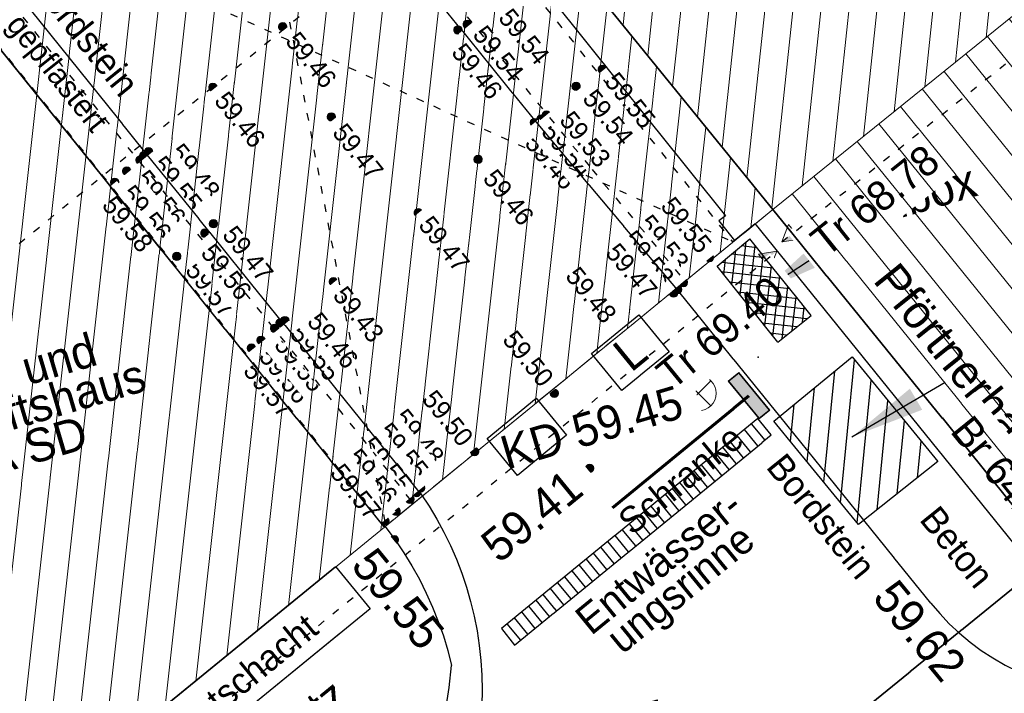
# Model space of a CAD drawing. Header units: metres. Extents: x 32365810 to 32367010, y 5620411 to 5622366.
# Tile 101 of 198: x 32366200 to 32366213, y 5622079 to 5622088. Entities that reach past the tile are written whole.
import ezdxf
from ezdxf import colors
from ezdxf.entities.mleader import LeaderData, LeaderLine
from ezdxf.math import Vec2, Vec3

# ---------------------------------------------------------------- set-up
doc = ezdxf.new("R2010")
doc.units = ezdxf.units.M
for name, pattern in [('1000.100', [0]), ('1000.104', [0.225, 0.075, -0.15]), ('1000.106', [0]), ('1000.140', [0]), ('1000.196', [0.225, 0.075, -0.15]), ('1600.1047', [0]), ('1600.2028', [0]), ('1600.2305', [0.75, 0.5, 0, 0, -0.25]), ('1600.2505', [0]), ('1600.2507', [0])]:
    doc.linetypes.add(name, pattern=pattern)
doc.layers.get('0').update_dxf_attribs({"color": 1, "linetype": 'CONTINUOUS'})
for name, color, linetype in [('Beschriftung Kanalbestand (AMT 66)', 7, 'CONTINUOUS'), ('Beschriftung Topographie', 7, 'CONTINUOUS'), ('Ebene 32', 7, 'CONTINUOUS'), ('EFB-_ Dachhöhen Bestandsgebäude (NHN)', 7, 'CONTINUOUS'), ('Flurstücke_Grenzpunkte', 11, 'CONTINUOUS'), ('Gebäude', 31, 'CONTINUOUS'), ('Höhen_ gemessen (NHN)', 7, 'CONTINUOUS'), ('Höhentexte_ gemessen (NHN)', 7, 'CONTINUOUS'), ('Leitungen Kanalbestand (AMT 66)', 7, 'CONTINUOUS'), ('Symbole Topographie', 7, 'CONTINUOUS'), ('Topographie_ örtl. Aufnahme', 7, 'CONTINUOUS')]:
    doc.layers.add(name, color=color, linetype=linetype)
doc.styles.add('Beschriftung Topographie_ blau', font='Century Gothic.ttf')
doc.styles.add('Dachhöhe NHN_ Bestand_ gemessen', font='Century Gothic.ttf')
doc.styles.add('Dachhöhe NHN_ Bestand_ gemessen_ schwarz', font='Century Gothic.ttf')
doc.styles.add('Flurstücksnummer - K 10 700', font='Arial.ttf')
doc.styles.add('Hausnummern NRW', font='Arial.ttf', dxfattribs={"width": 0.85})
doc.styles.add('Höhe NHN_ gemessen_ blau', font='Century Gothic.ttf')
doc.styles.add('Höhe NHN_ gemessen_ schwarz', font='Century Gothic.ttf')
doc.styles.add('Kanal_ Höhe_ NHN (Deckel_Sohle)_ lila', font='Century Gothic.ttf')

# ---------------------------------------------------------------- blocks, each defined once
blk = doc.blocks.new('S1000.552')
at = {"lineweight": -2}
blk.add_hatch(color=0, dxfattribs=at).paths.add_polyline_path([(-0.49, 0.13), (0.49, 0.13), (0.49, -0.13), (-0.49, -0.13)], flags=0)
at = {"color": 0, "lineweight": -2}
for p, q in [((-0.5, 0.14), (0.5, 0.14)), ((-0.5, -0.14), (-0.5, 0.14)), ((-0.49, 0.13), (0.49, 0.13)), ((-0.49, -0.13), (-0.49, 0.13)), ((0.49, 0.13), (0.49, -0.13)), ((0.5, 0.14), (0.5, -0.14)), ((0.5, -0.14), (-0.5, -0.14)), ((0.49, -0.13), (-0.49, -0.13))]:
    blk.add_line(p, q, dxfattribs=at)
blk = doc.blocks.new('S1000.345')
at = {"color": 0, "lineweight": -2}
for p, q in [((-0.353554, 0.353554), (0.353554, -0.353554)), ((-0.353554, -0.353554), (0.353554, 0.353554))]:
    blk.add_line(p, q, dxfattribs=at)
blk.add_circle((0, 0), 0.5, dxfattribs=at)
blk = doc.blocks.new('S1000.15')
at = {"color": 0, "lineweight": -2}
for p, q in [((-0.5, 0.05), (-0.485, 0.1)), ((0.495, 0.05), (-0.5, 0.05)), ((-0.5, -0.05), (-0.5, 0)), ((-0.5, 0), (0.5, 0)), ((-0.485, 0.1), (0.49, 0.1)), ((-0.475, 0.15), (-0.455, 0.2)), ((0.475, 0.15), (-0.475, 0.15)), ((-0.455, 0.2), (0.455, 0.2)), ((-0.43, 0.25), (-0.4, 0.3)), ((0.43, 0.25), (-0.43, 0.25)), ((-0.4, 0.3), (0.395, 0.3)), ((-0.355, 0.35), (-0.295, 0.4)), ((0.36, 0.35), (-0.355, 0.35)), ((-0.295, 0.4), (0.3, 0.4)), ((0.22, 0.45), (-0.215, 0.45)), ((0.3, 0.4), (0.22, 0.45)), ((0.395, 0.3), (0.36, 0.35)), ((0.455, 0.2), (0.43, 0.25)), ((0.49, 0.1), (0.475, 0.15)), ((0.5, 0), (0.495, 0.05)), ((0.495, -0.05), (-0.5, -0.05)), ((-0.475, -0.15), (-0.49, -0.1)), ((-0.49, -0.1), (0.485, -0.1)), ((0.475, -0.15), (-0.475, -0.15)), ((-0.43, -0.25), (-0.455, -0.2)), ((-0.455, -0.2), (0.46, -0.2)), ((0.425, -0.25), (-0.43, -0.25)), ((-0.355, -0.35), (-0.4, -0.3)), ((-0.4, -0.3), (0.395, -0.3)), ((0.345, -0.35), (-0.355, -0.35)), ((-0.205, -0.45), (-0.29, -0.4)), ((-0.29, -0.4), (0.285, -0.4)), ((0.2, -0.45), (-0.205, -0.45)), ((0.285, -0.4), (0.345, -0.35)), ((0.395, -0.3), (0.425, -0.25)), ((0.46, -0.2), (0.475, -0.15)), ((0.485, -0.1), (0.495, -0.05))]:
    blk.add_line(p, q, dxfattribs=at)
blk.add_circle((0, 0), 0.5, dxfattribs=at)
blk = doc.blocks.new('S1000.114', base_point=(0, 0.366025))
at = {"lineweight": -2}
blk.add_hatch(color=0, dxfattribs=at).paths.add_polyline_path([(-0.5, -0.5), (0, 0.366026), (0, -0.5)], flags=0)
at = {"color": 0, "lineweight": -2}
for p, q in [((0, 0.366026), (-0.5, -0.5)), ((0.5, -0.5), (0, 0.366026)), ((-0.5, -0.5), (0, -0.5)), ((0, -0.5), (0.5, -0.5))]:
    blk.add_line(p, q, dxfattribs=at)
blk = doc.blocks.new('O32')
at = {"layer": 'Gebäude', "color": 7, "linetype": '1600.2507', "lineweight": 18}
for p, q in [((32366209.642, 5622085.333), (32366202.084, 5622094.643)), ((32366196.886, 5622090.433), (32366204.414, 5622081.059)), ((32366204.414, 5622081.059), (32366209.642, 5622085.333))]:
    blk.add_line(p, q, dxfattribs=at)
blk = doc.blocks.new('O454')
at = {"layer": 'Gebäude', "color": 7, "linetype": '1600.2305', "lineweight": 18}
blk.add_line((32366209.642, 5622085.333), (32366204.414, 5622081.059), dxfattribs=at)
blk = doc.blocks.new('O805')
at = {"layer": 'Flurstücke_Grenzpunkte', "color": 7, "linetype": '1600.2028', "lineweight": 35}
blk.add_line((32366213.421, 5622080.678), (32366203.521, 5622072.647), dxfattribs=at)
blk = doc.blocks.new('O1143')
at = {"layer": 'Flurstücke_Grenzpunkte', "color": 7, "linetype": '1600.2028', "lineweight": 35}
for p, q in [((32366202.084, 5622094.643), (32366209.642, 5622085.333)), ((32366209.642, 5622085.333), (32366213.421, 5622080.678))]:
    blk.add_line(p, q, dxfattribs=at)
blk = doc.blocks.new('O1605')
at = {"layer": 'Flurstücke_Grenzpunkte', "color": 7, "linetype": '1600.2028', "lineweight": 35}
for p, q in [((32366202.084, 5622094.643), (32366209.642, 5622085.333)), ((32366209.642, 5622085.333), (32366213.421, 5622080.678)), ((32366213.421, 5622080.678), (32366203.521, 5622072.647))]:
    blk.add_line(p, q, dxfattribs=at)
at = {"layer": 'Flurstücke_Grenzpunkte', "color": 7, "lineweight": 18, "insert": (32366207.579382, 5622077.583938), "char_height": 0.95, "attachment_point": 8, "rotation": 16.5124674, "line_spacing_factor": 0.69, "style": 'Flurstücksnummer - K 10 700', "bg_fill": 2}
blk.add_mtext('331', dxfattribs=at)
blk = doc.blocks.new('O2695')
at = {"layer": 'Gebäude', "color": 7, "linetype": '1600.2505', "lineweight": 18}
for p, q in [((32366202.084, 5622094.643), (32366209.642, 5622085.333)), ((32366209.642, 5622085.333), (32366214.832, 5622089.521))]:
    blk.add_line(p, q, dxfattribs=at)
blk = doc.blocks.new('O2828')
at = {"layer": 'Gebäude', "color": 7, "linetype": '1600.2505', "lineweight": 18}
for p, q in [((32366209.642, 5622085.333), (32366214.832, 5622089.521)), ((32366214.832, 5622089.521), (32366218.587, 5622084.872)), ((32366209.642, 5622085.333), (32366213.421, 5622080.678)), ((32366217.24, 5622083.775), (32366218.587, 5622084.872)), ((32366213.421, 5622080.678), (32366217.24, 5622083.775))]:
    blk.add_line(p, q, dxfattribs=at)
at = {"layer": 'Ebene 32', "color": 7, "lineweight": 18, "insert": (32366213.943, 5622084.886), "char_height": 0.7, "attachment_point": 8, "line_spacing_factor": 0.69, "style": 'Hausnummern NRW', "bg_fill": 2}
blk.add_mtext('(4)', dxfattribs=at)
blk = doc.blocks.new('O2994')
at = {"layer": 'Gebäude', "color": 7, "linetype": '1600.2505', "lineweight": 18}
for p, q in [((32366202.084, 5622094.643), (32366209.642, 5622085.333)), ((32366204.414, 5622081.059), (32366209.642, 5622085.333)), ((32366199.805, 5622077.293), (32366204.414, 5622081.059))]:
    blk.add_line(p, q, dxfattribs=at)
blk = doc.blocks.new('*X972')
at = {"color": 253, "linetype": '1000.140', "lineweight": 25, "true_color": 0x999999}
for p, q in [((32366210.552532, 5622081.391139, 59.514942), (32366210.743456, 5622083.310184, 59.664056)), ((32366210.32851, 5622081.664661, 59.496458), (32366210.477024, 5622083.157427, 59.614465)), ((32366210.104489, 5622081.938183, 59.477973), (32366210.203502, 5622082.933405, 59.556648)), ((32366210.776554, 5622081.117616, 59.533426), (32366210.967478, 5622083.036662, 59.664445)), ((32366209.880467, 5622082.211705, 59.459489), (32366209.92998, 5622082.709384, 59.498832)), ((32366211.045189, 5622081.292516, 59.565611), (32366211.191499, 5622082.76314, 59.664833)), ((32366211.317976, 5622081.509157, 59.599071), (32366211.415521, 5622082.489618, 59.665222)), ((32366211.590764, 5622081.725799, 59.632531), (32366211.639543, 5622082.216096, 59.665611))]:
    blk.add_line(p, q, dxfattribs=at)
blk = doc.blocks.new('*X984')
at = {"color": 142, "linetype": '1000.100', "lineweight": 25, "true_color": 0x0087cd}
for p, q in [((32366209.537373, 5622082.230415, 59.399806), (32366209.357133, 5622082.450459, 59.406783)), ((32366209.343971, 5622082.071998, 59.401653), (32366209.163731, 5622082.292042, 59.408577)), ((32366209.440672, 5622082.151206, 59.400729), (32366209.260432, 5622082.37125, 59.40768)), ((32366209.150569, 5622081.913582, 59.403499), (32366208.970329, 5622082.133626, 59.410371)), ((32366209.24727, 5622081.99279, 59.402576), (32366209.06703, 5622082.212834, 59.409474)), ((32366209.053868, 5622081.834374, 59.404422), (32366208.873628, 5622082.054418, 59.411267)), ((32366208.860466, 5622081.675958, 59.406268), (32366208.680226, 5622081.896002, 59.413061)), ((32366208.957167, 5622081.755166, 59.405345), (32366208.776927, 5622081.97521, 59.412164)), ((32366208.667064, 5622081.517542, 59.408115), (32366208.486824, 5622081.737585, 59.414855)), ((32366208.763765, 5622081.59675, 59.407192), (32366208.583525, 5622081.816793, 59.413958)), ((32366208.570363, 5622081.438333, 59.409038), (32366208.390123, 5622081.658377, 59.415751)), ((32366208.376961, 5622081.279917, 59.410884), (32366208.196721, 5622081.499961, 59.417545)), ((32366208.473662, 5622081.359125, 59.409961), (32366208.293422, 5622081.579169, 59.416648)), ((32366208.183559, 5622081.121501, 59.412731), (32366208.003319, 5622081.341545, 59.419339)), ((32366208.28026, 5622081.200709, 59.411807), (32366208.10002, 5622081.420753, 59.418442)), ((32366208.086858, 5622081.042293, 59.413654), (32366207.906618, 5622081.262337, 59.420235)), ((32366207.893457, 5622080.883877, 59.4155), (32366207.713216, 5622081.10392, 59.422029)), ((32366207.990157, 5622080.963085, 59.414577), (32366207.809917, 5622081.183128, 59.421132)), ((32366207.700055, 5622080.72546, 59.417346), (32366207.519815, 5622080.945504, 59.423823)), ((32366207.796756, 5622080.804668, 59.416423), (32366207.616516, 5622081.024712, 59.422926)), ((32366207.603354, 5622080.646252, 59.418269), (32366207.423114, 5622080.866296, 59.42472)), ((32366207.409952, 5622080.487836, 59.420116), (32366207.229712, 5622080.70788, 59.426513)), ((32366207.506653, 5622080.567044, 59.419193), (32366207.326413, 5622080.787088, 59.425616)), ((32366207.21655, 5622080.32942, 59.421962), (32366207.03631, 5622080.549463, 59.428307)), ((32366207.313251, 5622080.408628, 59.421039), (32366207.133011, 5622080.628672, 59.42741)), ((32366207.119849, 5622080.250212, 59.422885), (32366206.939609, 5622080.470255, 59.429204)), ((32366206.926447, 5622080.091795, 59.424732), (32366206.746207, 5622080.311839, 59.430997)), ((32366207.023148, 5622080.171003, 59.423808), (32366206.842908, 5622080.391047, 59.4301)), ((32366206.733045, 5622079.933379, 59.426578), (32366206.552805, 5622080.153423, 59.432791)), ((32366206.829746, 5622080.012587, 59.425655), (32366206.649506, 5622080.232631, 59.431894)), ((32366206.636344, 5622079.854171, 59.427501), (32366206.456104, 5622080.074215, 59.433688)), ((32366206.442942, 5622079.695755, 59.429347), (32366206.262702, 5622079.915798, 59.435481)), ((32366206.539643, 5622079.774963, 59.428424), (32366206.359403, 5622079.995007, 59.434584)), ((32366206.24954, 5622079.537339, 59.431194), (32366206.0693, 5622079.757382, 59.437275)), ((32366206.346241, 5622079.616547, 59.430271), (32366206.166001, 5622079.83659, 59.436378))]:
    blk.add_line(p, q, dxfattribs=at)
blk = doc.blocks.new('*X995')
at = {"color": 142, "linetype": '1000.100', "lineweight": 25, "true_color": 0x0087cd}
for p, q in [((32366209.092525, 5622084.318015, 59.529681), (32366209.144021, 5622084.780349, 59.53416)), ((32366209.202919, 5622084.179946, 59.532252), (32366209.282688, 5622084.896115, 59.539189)), ((32366209.42711, 5622084.819656, 59.541344), (32366209.218884, 5622084.842849, 59.536875)), ((32366209.313313, 5622084.041876, 59.534822), (32366209.403267, 5622084.849477, 59.541257)), ((32366208.98213, 5622084.456085, 59.527111), (32366209.005353, 5622084.664583, 59.529131)), ((32366209.537504, 5622084.681587, 59.541746), (32366209.085964, 5622084.731881, 59.532054)), ((32366209.423708, 5622083.903807, 59.537392), (32366209.513661, 5622084.711407, 59.541659)), ((32366209.647898, 5622084.543518, 59.542148), (32366208.953044, 5622084.620913, 59.527234)), ((32366209.534102, 5622083.765738, 59.539962), (32366209.624055, 5622084.573338, 59.542061)), ((32366209.758292, 5622084.405449, 59.54255), (32366208.950694, 5622084.495402, 59.526379)), ((32366209.644496, 5622083.627668, 59.542532), (32366209.73445, 5622084.435268, 59.542463)), ((32366209.868686, 5622084.26738, 59.542952), (32366209.061088, 5622084.357333, 59.528949)), ((32366209.766763, 5622083.596187, 59.544), (32366209.844844, 5622084.297199, 59.542866)), ((32366209.97908, 5622084.129311, 59.543354), (32366209.171482, 5622084.219263, 59.53152)), ((32366209.904832, 5622083.70658, 59.544), (32366209.955238, 5622084.159129, 59.543268)), ((32366210.089474, 5622083.991242, 59.543757), (32366209.281876, 5622084.081194, 59.53409)), ((32366210.042901, 5622083.816973, 59.544), (32366210.065633, 5622084.02106, 59.54367)), ((32366210.101832, 5622083.864092, 59.544), (32366209.392271, 5622083.943125, 59.53666)), ((32366209.963762, 5622083.753698, 59.544), (32366209.502665, 5622083.805056, 59.53923)), ((32366209.825692, 5622083.643303, 59.544), (32366209.613059, 5622083.666987, 59.5418))]:
    blk.add_line(p, q, dxfattribs=at)
blk = doc.blocks.new('*X1242')
at = {"color": 253, "linetype": '1600.1047', "lineweight": 18, "true_color": 0xb2b2b2}
for p, q in [((32366207.62696, 5622087.815141), (32366208.625868, 5622097.204821)), ((32366207.960383, 5622087.404428), (32366208.959094, 5622096.792254)), ((32366208.293806, 5622086.993715), (32366209.29232, 5622096.379687)), ((32366208.627229, 5622086.583003), (32366209.625545, 5622095.96712)), ((32366208.960652, 5622086.17229), (32366209.958771, 5622095.554552)), ((32366209.294075, 5622085.761577), (32366210.291997, 5622095.141985)), ((32366209.627498, 5622085.350864), (32366210.625222, 5622094.729418)), ((32366210.036586, 5622085.651406), (32366210.958448, 5622094.316851)), ((32366210.449116, 5622085.984291), (32366211.291674, 5622093.904284)), ((32366210.861646, 5622086.317176), (32366211.624899, 5622093.491716)), ((32366211.274175, 5622086.650062), (32366211.958125, 5622093.079149)), ((32366211.686705, 5622086.982947), (32366212.291351, 5622092.666582)), ((32366212.099234, 5622087.315832), (32366212.624576, 5622092.254015)), ((32366212.511764, 5622087.648717), (32366212.957802, 5622091.841448))]:
    blk.add_line(p, q, dxfattribs=at)
blk = doc.blocks.new('*X1282')
at = {"color": 253, "linetype": '1600.1047', "lineweight": 18, "true_color": 0xb2b2b2}
for p, q in [((32366218.326569, 5622084.659904), (32366214.572753, 5622089.311804)), ((32366218.035794, 5622084.423097), (32366214.280917, 5622089.076311)), ((32366217.745019, 5622084.186289), (32366213.989082, 5622088.840819)), ((32366217.454244, 5622083.949481), (32366213.697246, 5622088.605326)), ((32366217.163341, 5622083.712834), (32366213.40541, 5622088.369833)), ((32366216.872076, 5622083.476633), (32366213.113574, 5622088.13434)), ((32366216.58081, 5622083.240433), (32366212.821739, 5622087.898847)), ((32366216.289545, 5622083.004233), (32366212.529903, 5622087.663354)), ((32366215.99828, 5622082.768033), (32366212.238067, 5622087.427861)), ((32366215.707015, 5622082.531833), (32366211.946231, 5622087.192368)), ((32366215.41575, 5622082.295633), (32366211.654396, 5622086.956875)), ((32366215.124485, 5622082.059433), (32366211.36256, 5622086.721383)), ((32366214.83322, 5622081.823233), (32366211.070724, 5622086.48589)), ((32366214.541955, 5622081.587033), (32366210.778889, 5622086.250397)), ((32366214.25069, 5622081.350833), (32366210.487053, 5622086.014904)), ((32366213.959425, 5622081.114633), (32366210.195217, 5622085.779411)), ((32366213.668159, 5622080.878433), (32366209.903381, 5622085.543918))]:
    blk.add_line(p, q, dxfattribs=at)
blk = doc.blocks.new('*X1330')
at = {"color": 253, "linetype": '1600.1047', "lineweight": 18, "true_color": 0xb2b2b2}
for p, q in [((32366200.217568, 5622077.630108), (32366202.104593, 5622094.617633)), ((32366199.803081, 5622077.295399), (32366201.695117, 5622094.328033)), ((32366200.632539, 5622077.96918), (32366202.436486, 5622094.208805)), ((32366199.471775, 5622077.709509), (32366201.280508, 5622093.99223)), ((32366201.047511, 5622078.308252), (32366202.768378, 5622093.799978)), ((32366199.140469, 5622078.12362), (32366200.8659, 5622093.656428)), ((32366201.462483, 5622078.647324), (32366203.100271, 5622093.39115)), ((32366198.809163, 5622078.53773), (32366200.451291, 5622093.320625)), ((32366201.877454, 5622078.986396), (32366203.432164, 5622092.982322)), ((32366202.292426, 5622079.325468), (32366203.764057, 5622092.573494)), ((32366202.707398, 5622079.664541), (32366204.095949, 5622092.164666)), ((32366203.122369, 5622080.003613), (32366204.427842, 5622091.755838)), ((32366203.537341, 5622080.342685), (32366204.759735, 5622091.34701)), ((32366203.952313, 5622080.681757), (32366205.091627, 5622090.938182)), ((32366204.367285, 5622081.020829), (32366205.42352, 5622090.529354)), ((32366204.782275, 5622081.360073), (32366205.755413, 5622090.120527)), ((32366205.197269, 5622081.699339), (32366206.087306, 5622089.711699)), ((32366205.612262, 5622082.038604), (32366206.419198, 5622089.302871)), ((32366206.027255, 5622082.37787), (32366206.751091, 5622088.894043)), ((32366206.442248, 5622082.717136), (32366207.082984, 5622088.485215)), ((32366206.857241, 5622083.056401), (32366207.414876, 5622088.076387)), ((32366207.272235, 5622083.395667), (32366207.746769, 5622087.667559)), ((32366207.687228, 5622083.734933), (32366208.078662, 5622087.258731)), ((32366208.102221, 5622084.074198), (32366208.410555, 5622086.849903)), ((32366208.517214, 5622084.413464), (32366208.742447, 5622086.441076)), ((32366208.932207, 5622084.75273), (32366209.07434, 5622086.032248)), ((32366209.347201, 5622085.091995), (32366209.406233, 5622085.62342))]:
    blk.add_line(p, q, dxfattribs=at)

msp = doc.modelspace()

# ---------------------------------------------------------------- linework, layer by layer
at = {"layer": 'EFB-_ Dachhöhen Bestandsgebäude (NHN)', "color": 7, "true_color": 0xffffff}
msp.add_point((32366209.445215, 5622083.347351, 66.37), dxfattribs=at)
at = {"layer": 'Topographie_ örtl. Aufnahme', "color": 7, "true_color": 0xffffff}
for p in [(32366208.297746, 5622084.264394, 59.452), (32366208.199, 5622083.432, 59.489), (32366206.225, 5622081.773, 59.495), (32366204.929947, 5622081.471987, 59.466)]:
    msp.add_point(p, dxfattribs=at)

# ---------------------------------------------------------------- block references
at = {"layer": 'EFB-_ Dachhöhen Bestandsgebäude (NHN)', "color": 7, "lineweight": 18, "xscale": 0.25, "yscale": 0.25, "zscale": 0.25}
for p, rotation in [((32366209.763239, 5622084.897332, 68.775), 128.521528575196), ((32366209.69466, 5622084.772643, 69.405), 309.266720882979)]:
    msp.add_blockref('S1000.114', p, dxfattribs=dict(at, rotation=rotation))
at = {"layer": 'Höhen_ gemessen (NHN)', "color": 7, "lineweight": 18, "xscale": 0.1125, "yscale": 0.1125, "zscale": 0.1125}
for p in [(32366203.046, 5622087.794, 59.463), (32366205.529, 5622087.826, 59.538), (32366205.404, 5622087.751, 59.465), (32366207.346, 5622087.219, 59.547), (32366202.107, 5622086.978, 59.462), (32366206.995, 5622086.991, 59.539), (32366203.701, 5622086.58, 59.469), (32366206.595, 5622086.605, 59.532), (32366206.435, 5622086.504, 59.465), (32366206.524, 5622086.552, 59.536), (32366201.176, 5622086.057, 59.549), (32366201.241, 5622086.11, 59.477), (32366201.127, 5622085.999, 59.555), (32366205.676, 5622086.007, 59.462), (32366200.947, 5622085.851, 59.565), (32366200.786, 5622085.7, 59.577), (32366204.87, 5622085.289, 59.47), (32366202.114, 5622085.141, 59.474), (32366201.999, 5622085.015, 59.56), (32366201.621, 5622084.702, 59.57), (32366208.789, 5622084.686, 59.548), (32366203.728, 5622084.362, 59.43), (32366208.439, 5622084.351, 59.527), (32366208.306, 5622084.209, 59.469), (32366208.36, 5622084.256, 59.531), (32366203.01, 5622083.806, 59.549), (32366203.075, 5622083.838, 59.465), (32366202.937, 5622083.736, 59.551), (32366207.563, 5622083.74, 59.476), (32366202.755, 5622083.574, 59.557), (32366202.625, 5622083.468, 59.568), (32366206.702, 5622082.859, 59.497), (32366205.629, 5622082.074, 59.496), (32366207.1772, 5622081.849463, 59.406), (32366204.902, 5622081.585, 59.483), (32366204.757, 5622081.434, 59.55), (32366204.849, 5622081.524, 59.547), (32366204.572, 5622081.27, 59.555), (32366204.421, 5622081.139, 59.569), (32366204.547751, 5622080.888534, 59.548), (32366211.768285, 5622080.036287, 59.624)]:
    msp.add_blockref('S1000.15', p, dxfattribs=at)
at = {"layer": 'Leitungen Kanalbestand (AMT 66)', "color": 7, "lineweight": 18, "xscale": 0.475, "yscale": 0.475, "zscale": 0.475}
msp.add_blockref('S1000.345', (32366208.640988, 5622082.859683, 59.451), dxfattribs=at)
at = {"layer": 'Symbole Topographie', "color": 7, "lineweight": 18, "xscale": 0.6575, "yscale": 0.6575, "zscale": 0.6575, "rotation": 309.380050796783}
msp.add_blockref('S1000.552', (32366209.321011, 5622082.826092, 59.451), dxfattribs=at)

# ---------------------------------------------------------------- texts
at = {"layer": 'Beschriftung Topographie', "color": 142, "lineweight": 25, "true_color": 0x0087cd, "attachment_point": 5, "line_spacing_factor": 0.69, "style": 'Beschriftung Topographie_ blau', "bg_fill": 2}
for s, insert, char_height, rotation in [('Bordstein', (32366200.378283, 5622087.698593), 0.35, 308.8274332), ('L', (32366207.722019, 5622083.411114), 0.45, 39.2667065), ('L', (32366206.341219, 5622082.266585), 0.45, 39.2667509), ('Bordstein', (32366210.293963, 5622081.202292), 0.35, 308.8633691), ('Lichtschacht', (32366202.435772, 5622078.956053), 0.35, 39.2322992)]:
    msp.add_mtext(s, dxfattribs=dict(at, insert=insert, char_height=char_height, rotation=rotation))
at = {"layer": 'EFB-_ Dachhöhen Bestandsgebäude (NHN)', "color": 7, "lineweight": 25, "insert": (32366199.252501, 5622082.549228), "char_height": 0.45, "attachment_point": 5, "rotation": 16.4503927, "line_spacing_factor": 0.69, "style": 'Dachhöhe NHN_ Bestand_ gemessen_ schwarz', "bg_fill": 2}
msp.add_mtext('Wohn- und\\PGeschäftshaus\\PIII A SD', dxfattribs=at)
at = {"layer": 'Höhentexte_ gemessen (NHN)', "color": 7, "lineweight": 25, "char_height": 0.25, "line_spacing_factor": 0.69, "style": 'Höhe NHN_ gemessen_ schwarz', "bg_fill": 2}
for s, insert, attachment_point, rotation in [('59.46', (32366205.499594, 5622087.599786, 59.441), 1, 308.8634137), ('59.57', (32366201.720532, 5622084.507609, 59.546), 7, 308.6332592), ('59.57', (32366202.697633, 5622083.311833, 59.568), 1, 308.7900211)]:
    msp.add_mtext(s, dxfattribs=dict(at, insert=insert, attachment_point=attachment_point, rotation=rotation))

# ---------------------------------------------------------------- leaders
at = {"layer": 'Beschriftung Topographie', "color": 142, "lineweight": 25, "true_color": 0x0087cd}
ml = msp.add_multileader_mtext('Standard', dxfattribs=at)
ml.set_content('Müllbox', color=256, style='Beschriftung Topographie_ blau')
ml.set_leader_properties(linetype='CONTINUOUS')
ml.build(insert=Vec2(0, 0))
ml.multileader.update_dxf_attribs({"has_dogleg": 0, "dogleg_length": 0, "arrow_head_size": 0})
ctx = ml.context
ctx.base_point, ctx.char_height, ctx.arrow_head_size, ctx.landing_gap_size = Vec3(32366211.299712, 5622085.667669), 0.45, 0, 0
notes = []
notes.append((ctx, [(0, (1, 1, 0), (32366210.458994, 5622084.861068), (0, 0), 0, [(0, [(32366209.511119, 5622084.241525)], 0, [])])]))
ctx.mtext.insert, ctx.mtext.text_direction, ctx.mtext.alignment, ctx.mtext.line_spacing_factor = Vec3(32366211.299712, 5622085.667669), Vec3(0.960288, 0.27901), 2, 0.69
for ctx, leaders in notes:
    for number, flags, end, landing, length, lines in leaders:
        leader = LeaderData()
        leader.index, (leader.has_last_leader_line, leader.has_dogleg_vector, leader.attachment_direction) = number, flags
        leader.last_leader_point, leader.dogleg_vector, leader.dogleg_length = Vec3(end), Vec3(landing), length
        for number, points, colour, breaks in lines:
            line = LeaderLine()
            line.index, line.vertices, line.color, line.breaks = number, Vec3.list(points), colors.encode_raw_color(colour), breaks
            leader.lines.append(line)
        ctx.leaders.append(leader)

# ---------------------------------------------------------------- next in the draw order: texts
at = {"layer": 'Beschriftung Topographie', "color": 142, "lineweight": 25, "true_color": 0x0087cd, "attachment_point": 5, "line_spacing_factor": 0.69, "style": 'Beschriftung Topographie_ blau', "bg_fill": 2}
for s, insert, char_height, rotation in [('gepflastert', (32366199.981029, 5622087.146857), 0.3, 308.6333845), ('Entwässer-\\Pungsrinne', (32366208.289385, 5622080.366739), 0.4, 39.3196014), ('Parkplatz\\Pgeplattet', (32366203.059323, 5622077.825959), 0.45, 39.2312793)]:
    msp.add_mtext(s, dxfattribs=dict(at, insert=insert, char_height=char_height, rotation=rotation))
at = {"layer": 'Höhentexte_ gemessen (NHN)', "color": 7, "lineweight": 25, "char_height": 0.25, "line_spacing_factor": 0.69, "style": 'Höhe NHN_ gemessen_ schwarz', "bg_fill": 2}
for s, insert, attachment_point, rotation in [('59.54', (32366205.5886, 5622087.679223, 59.538), 7, 308.8634137), ('59.46', (32366203.167098, 5622087.671588, 59.463), 4, 308.7900211), ('59.46', (32366202.209098, 5622086.868377, 59.462), 4, 308.7900211), ('59.47', (32366203.798797, 5622086.440099, 59.445), 4, 308.6333845), ('59.46', (32366205.824003, 5622085.822856, 59.462), 4, 308.7900211), ('59.55', (32366208.740303, 5622084.7982, 59.548), 6, 308.7900211), ('59.47', (32366204.958118, 5622085.194698, 59.47), 4, 308.7900211), ('59.56', (32366202.126448, 5622084.899889, 59.56), 1, 308.6333845), ('59.56', (32366202.807038, 5622083.4243, 59.557), 4, 308.7900211), ('59.50', (32366205.530685, 5622082.197732, 59.496), 6, 308.7900211)]:
    msp.add_mtext(s, dxfattribs=dict(at, insert=insert, attachment_point=attachment_point, rotation=rotation))
at = {"layer": 'Höhentexte_ gemessen (NHN)', "color": 142, "lineweight": 25, "true_color": 0x0087cd, "insert": (32366204.298959, 5622080.820393), "char_height": 0.45, "attachment_point": 1, "rotation": 309.2314043, "line_spacing_factor": 0.69, "style": 'Höhe NHN_ gemessen_ blau', "bg_fill": 2}
msp.add_mtext('59.55', dxfattribs=at)

# ---------------------------------------------------------------- next in the draw order: leaders
at = {"layer": 'Beschriftung Topographie', "color": 142, "lineweight": 25, "true_color": 0x0087cd}
ml = msp.add_multileader_mtext('Standard', dxfattribs=at)
ml.set_content('Pförtnerhaus', color=256, style='Beschriftung Topographie_ blau')
ml.set_leader_properties(linetype='CONTINUOUS')
ml.build(insert=Vec2(0, 0))
ml.multileader.update_dxf_attribs({"has_dogleg": 0, "dogleg_length": 0, "arrow_head_size": 0})
ctx = ml.context
ctx.base_point, ctx.char_height, ctx.arrow_head_size, ctx.landing_gap_size = Vec3(32366212.409355, 5622083.311919), 0.45, 0, 0
notes = []
notes.append((ctx, [(0, (1, 1, 0), (32366211.959618, 5622083.009528), (0, 0), 0, [(0, [(32366210.707869, 5622082.272596)], 0, [])])]))
ctx.mtext.insert, ctx.mtext.text_direction, ctx.mtext.alignment, ctx.mtext.line_spacing_factor = Vec3(32366212.409355, 5622083.311919), Vec3(0.626204, -0.779659), 2, 0.69
for ctx, leaders in notes:
    for number, flags, end, landing, length, lines in leaders:
        leader = LeaderData()
        leader.index, (leader.has_last_leader_line, leader.has_dogleg_vector, leader.attachment_direction) = number, flags
        leader.last_leader_point, leader.dogleg_vector, leader.dogleg_length = Vec3(end), Vec3(landing), length
        for number, points, colour, breaks in lines:
            line = LeaderLine()
            line.index, line.vertices, line.color, line.breaks = number, Vec3.list(points), colors.encode_raw_color(colour), breaks
            leader.lines.append(line)
        ctx.leaders.append(leader)

# ---------------------------------------------------------------- next in the draw order: texts
at = {"layer": 'Beschriftung Topographie', "color": 142, "lineweight": 25, "true_color": 0x0087cd, "char_height": 0.35, "attachment_point": 5, "line_spacing_factor": 0.69, "style": 'Beschriftung Topographie_ blau', "bg_fill": 2}
for s, insert, rotation in [('Schranke', (32366208.402269, 5622081.697457), 39.3799705), ('Beton', (32366212.121391, 5622080.788214), 308.8633331)]:
    msp.add_mtext(s, dxfattribs=dict(at, insert=insert, rotation=rotation))
at = {"layer": 'EFB-_ Dachhöhen Bestandsgebäude (NHN)', "color": 142, "lineweight": 25, "true_color": 0x0087cd, "insert": (32366210.111413, 5622084.992849), "char_height": 0.4, "attachment_point": 1, "rotation": 38.5215511, "line_spacing_factor": 0.69, "style": 'Dachhöhe NHN_ Bestand_ gemessen', "bg_fill": 2}
msp.add_mtext('Tr 68.78', dxfattribs=at)
at = {"layer": 'Höhentexte_ gemessen (NHN)', "color": 7, "lineweight": 25, "char_height": 0.25, "line_spacing_factor": 0.69, "style": 'Höhe NHN_ gemessen_ schwarz', "bg_fill": 2}
for s, insert, attachment_point, rotation in [('59.54', (32366205.933482, 5622087.90656, 59.52), 7, 308.8634137), ('59.48', (32366202.026658, 5622085.438031, 59.477), 9, 308.7900211), ('59.46', (32366206.481253, 5622086.378151, 59.465), 1, 310.0391564), ('59.53', (32366208.33705, 5622084.481102, 59.527), 9, 308.7900211), ('59.47', (32366202.218464, 5622084.98373, 59.45), 7, 308.6333845), ('59.55', (32366203.015733, 5622083.583173, 59.551), 4, 308.7900211), ('59.48', (32366205.041964, 5622081.867046, 59.483), 9, 308.7900211)]:
    msp.add_mtext(s, dxfattribs=dict(at, insert=insert, attachment_point=attachment_point, rotation=rotation))
at = {"layer": 'Höhentexte_ gemessen (NHN)', "color": 142, "lineweight": 25, "true_color": 0x0087cd, "insert": (32366206.981735, 5622081.684619), "char_height": 0.45, "attachment_point": 6, "rotation": 39.2667065, "line_spacing_factor": 0.69, "style": 'Höhe NHN_ gemessen_ blau', "bg_fill": 2}
msp.add_mtext('59.41', dxfattribs=at)

# ---------------------------------------------------------------- next in the draw order: texts
at = {"layer": 'Beschriftung Kanalbestand (AMT 66)', "color": 200, "lineweight": 25, "true_color": 0xd600ff, "insert": (32366207.204321, 5622082.399436, 59.427), "char_height": 0.45, "attachment_point": 5, "rotation": 16.5124674, "line_spacing_factor": 0.69, "style": 'Kanal_ Höhe_ NHN (Deckel_Sohle)_ lila', "bg_fill": 2}
msp.add_mtext('KD 59.45', dxfattribs=at)
at = {"layer": 'EFB-_ Dachhöhen Bestandsgebäude (NHN)', "color": 142, "lineweight": 25, "true_color": 0x0087cd, "insert": (32366213.284285, 5622080.767956), "char_height": 0.4, "attachment_point": 9, "rotation": 308.9473476, "line_spacing_factor": 0.69, "style": 'Dachhöhe NHN_ Bestand_ gemessen', "bg_fill": 2}
msp.add_mtext('Br 64.08', dxfattribs=at)
at = {"layer": 'Höhentexte_ gemessen (NHN)', "color": 7, "lineweight": 25, "char_height": 0.25, "line_spacing_factor": 0.69, "style": 'Höhe NHN_ gemessen_ schwarz', "bg_fill": 2}
for s, insert, attachment_point, rotation in [('59.54', (32366206.607428, 5622086.452809, 59.536), 4, 309.3180091), ('59.55', (32366201.788414, 5622085.272131, 59.549), 9, 308.7900211), ('59.53', (32366208.237408, 5622084.357581, 59.531), 6, 310.0391564), ('59.55', (32366203.124708, 5622083.65148, 59.549), 7, 308.7900211), ('59.55', (32366204.82999, 5622081.681098, 59.547), 9, 308.7900211)]:
    msp.add_mtext(s, dxfattribs=dict(at, insert=insert, attachment_point=attachment_point, rotation=rotation))
at = {"layer": 'Höhentexte_ gemessen (NHN)', "color": 142, "lineweight": 25, "true_color": 0x0087cd, "insert": (32366211.794416, 5622079.807292, 59.6), "char_height": 0.45, "attachment_point": 2, "rotation": 309.3800148, "line_spacing_factor": 0.69, "style": 'Höhe NHN_ gemessen_ blau', "bg_fill": 2}
msp.add_mtext('59.62', dxfattribs=at)

# ---------------------------------------------------------------- next in the draw order: texts
at = {"layer": 'Höhentexte_ gemessen (NHN)', "color": 7, "lineweight": 25, "char_height": 0.25, "line_spacing_factor": 0.69, "style": 'Höhe NHN_ gemessen_ schwarz', "bg_fill": 2}
for s, insert, attachment_point, rotation in [('59.53', (32366206.756538, 5622086.525943, 59.532), 7, 308.7900211), ('59.56', (32366201.763847, 5622085.241641, 59.555), 3, 308.7900211), ('59.47', (32366208.107599, 5622084.266092, 59.469), 3, 310.0391564), ('59.46', (32366203.36029, 5622083.81629, 59.465), 7, 308.7900211), ('59.50', (32366206.612387, 5622083.0008, 59.497), 6, 308.7900211), ('59.55', (32366204.707227, 5622081.576155, 59.55), 6, 308.7900211)]:
    msp.add_mtext(s, dxfattribs=dict(at, insert=insert, attachment_point=attachment_point, rotation=rotation))

# ---------------------------------------------------------------- next in the draw order: texts
at = {"layer": 'EFB-_ Dachhöhen Bestandsgebäude (NHN)', "color": 142, "lineweight": 25, "true_color": 0x0087cd, "insert": (32366209.578406, 5622084.464861), "char_height": 0.4, "attachment_point": 3, "rotation": 39.2667065, "line_spacing_factor": 0.69, "style": 'Dachhöhe NHN_ Bestand_ gemessen', "bg_fill": 2}
msp.add_mtext('Tr 69.40', dxfattribs=at)
at = {"layer": 'Höhentexte_ gemessen (NHN)', "color": 7, "lineweight": 25, "char_height": 0.25, "line_spacing_factor": 0.69, "style": 'Höhe NHN_ gemessen_ schwarz', "bg_fill": 2}
for s, insert, attachment_point, rotation in [('59.54', (32366207.066048, 5622086.81759, 59.539), 7, 309.3180091), ('59.56', (32366201.571174, 5622085.038709, 59.565), 3, 308.7900211), ('59.48', (32366207.459413, 5622083.856266, 59.476), 6, 308.7900211), ('59.43', (32366203.804831, 5622084.248219, 59.43), 4, 308.7900211), ('59.56', (32366204.514793, 5622081.412185, 59.555), 6, 308.7900211)]:
    msp.add_mtext(s, dxfattribs=dict(at, insert=insert, attachment_point=attachment_point, rotation=rotation))

# ---------------------------------------------------------------- next in the draw order: texts
at = {"layer": 'Höhentexte_ gemessen (NHN)', "color": 7, "lineweight": 25, "char_height": 0.25, "rotation": 308.7900211, "line_spacing_factor": 0.69, "style": 'Höhe NHN_ gemessen_ schwarz', "bg_fill": 2}
for s, insert, attachment_point in [('59.55', (32366207.460351, 5622087.128997, 59.547), 4), ('59.58', (32366201.32005, 5622084.889843, 59.577), 3), ('59.57', (32366204.291348, 5622081.207671, 59.569), 6)]:
    msp.add_mtext(s, dxfattribs=dict(at, insert=insert, attachment_point=attachment_point))

# ---------------------------------------------------------------- next in the draw order: block references
at = {"layer": 'Gebäude', "color": 7, "true_color": 0xffffff}
for name in ['O32', 'O454']:
    msp.add_blockref(name, (0, 0), dxfattribs=at)

# ---------------------------------------------------------------- next in the draw order: block references
at = {"layer": 'Flurstücke_Grenzpunkte', "color": 7, "true_color": 0xffffff}
msp.add_blockref('O805', (0, 0), dxfattribs=at)

# ---------------------------------------------------------------- next in the draw order: block references
msp.add_blockref('O1143', (0, 0), dxfattribs=at)

# ---------------------------------------------------------------- next in the draw order: block references
msp.add_blockref('O1605', (0, 0), dxfattribs=at)

# ---------------------------------------------------------------- next in the draw order: linework, layer by layer
at = {"layer": 'Topographie_ örtl. Aufnahme', "color": 142, "linetype": '1000.100', "lineweight": 25, "true_color": 0x0087cd}
for points in [[(32366211.768285, 5622080.036287, 59.624), (32366211.888555, 5622079.89355, 59.632), (32366212.016924, 5622079.75805, 59.64), (32366212.152958, 5622079.630247, 59.648), (32366212.296195, 5622079.510573, 59.656), (32366212.446152, 5622079.399434, 59.664), (32366212.602319, 5622079.297207, 59.672)], [(32366212.602319, 5622079.297207, 59.672), (32366212.771376, 5622079.200382, 59.699), (32366212.946, 5622079.114, 59.726)]]:
    msp.add_polyline3d(points, dxfattribs=at)

# ---------------------------------------------------------------- next in the draw order: block references
at = {"layer": 'Gebäude', "color": 7, "true_color": 0xffffff}
msp.add_blockref('O2695', (0, 0), dxfattribs=at)

# ---------------------------------------------------------------- next in the draw order: block references
msp.add_blockref('O2828', (0, 0), dxfattribs=at)

# ---------------------------------------------------------------- next in the draw order: linework, layer by layer
at = {"layer": 'EFB-_ Dachhöhen Bestandsgebäude (NHN)', "color": 7, "linetype": '1000.196', "lineweight": 25}
msp.add_line((32366209.763239, 5622084.897332, 68.775), (32366215.075709, 5622089.126322, 68.796), dxfattribs=at)
at = {"layer": 'Topographie_ örtl. Aufnahme', "color": 142, "linetype": '1000.100', "lineweight": 25, "true_color": 0x0087cd}
for p, q in [((32366210.711369, 5622083.349361, 59.664), (32366211.863626, 5622081.9425, 59.666)), ((32366210.866756, 5622081.150808, 59.542737), (32366209.735126, 5622082.549794, 59.453853)), ((32366211.863626, 5622081.9425, 59.666), (32366210.795632, 5622081.094323, 59.535)), ((32366211.768285, 5622080.036287, 59.624), (32366210.866756, 5622081.150808, 59.542737))]:
    msp.add_line(p, q, dxfattribs=at)

# ---------------------------------------------------------------- next in the draw order: block references
at = {"layer": 'Gebäude', "color": 7, "true_color": 0xffffff}
for name in ['O2994', '*X1282']:
    msp.add_blockref(name, (0, 0), dxfattribs=at)
at = {"layer": 'Topographie_ örtl. Aufnahme', "color": 7, "true_color": 0xffffff}
msp.add_blockref('*X972', (0, 0), dxfattribs=at)

# ---------------------------------------------------------------- next in the draw order: linework, layer by layer
at = {"layer": 'EFB-_ Dachhöhen Bestandsgebäude (NHN)', "color": 7, "linetype": '1000.196', "lineweight": 25}
for p, q in [((32366201.875783, 5622094.487867, 59.384), (32366204.435282, 5622081.051186, 59.552)), ((32366196.881521, 5622090.449529, 59.467), (32366209.100898, 5622084.898187, 59.528)), ((32366196.002526, 5622082.045238), (32366205.836415, 5622090.00997)), ((32366200.044294, 5622076.883267, 69.295), (32366209.69466, 5622084.772643, 69.405))]:
    msp.add_line(p, q, dxfattribs=at)
at = {"layer": 'Topographie_ örtl. Aufnahme', "color": 142, "linetype": '1000.104', "lineweight": 25, "true_color": 0x0087cd}
for p, q in [((32366201.596, 5622094.309, 59.523), (32366209.100898, 5622084.898187, 59.528)), ((32366202.834, 5622091.216, 59.542), (32366207.21, 5622085.873, 59.53)), ((32366204.435282, 5622081.051186, 59.552), (32366196.881521, 5622090.449529, 59.467)), ((32366199.236, 5622088.312, 59.548), (32366202.382, 5622084.404, 59.55)), ((32366207.21, 5622085.873, 59.53), (32366208.46, 5622084.369, 59.526)), ((32366202.382, 5622084.404, 59.55), (32366204.282, 5622082.049, 59.552)), ((32366204.77, 5622081.42, 59.547), (32366204.282, 5622082.049, 59.552))]:
    msp.add_line(p, q, dxfattribs=at)
at = {"layer": 'Topographie_ örtl. Aufnahme', "color": 142, "linetype": '1000.100', "lineweight": 25, "true_color": 0x0087cd}
for p, q in [((32366202.272365, 5622093.647913, 61.096), (32366209.004535, 5622085.250212, 61.173)), ((32366201.226, 5622086.066, 59.477), (32366197.448, 5622090.773, 59.44)), ((32366199.887661, 5622086.68769, 61.077), (32366196.871, 5622090.441, 60.959)), ((32366206.439, 5622086.537, 59.462), (32366203.362, 5622090.332, 59.457)), ((32366204.406, 5622081.066, 61.206), (32366199.887661, 5622086.68769, 61.077)), ((32366208.338, 5622084.277, 59.474), (32366206.439, 5622086.537, 59.462)), ((32366204.906, 5622081.507, 59.491), (32366201.226, 5622086.066, 59.477)), ((32366209.004535, 5622085.250212, 61.173), (32366208.915009, 5622085.179911, 61.213)), ((32366208.915009, 5622085.179911, 61.213), (32366209.12457, 5622084.918505, 61.215)), ((32366209.100898, 5622084.898187, 59.528), (32366209.405918, 5622085.143448, 59.544)), ((32366213.227479, 5622080.415336, 59.785), (32366209.405918, 5622085.143448, 59.544)), ((32366208.891453, 5622084.569494, 59.525), (32366209.332636, 5622084.937814, 59.541)), ((32366210.15631, 5622083.90765, 59.544), (32366209.332636, 5622084.937814, 59.541)), ((32366209.707533, 5622083.548829, 59.544), (32366208.891453, 5622084.569494, 59.525)), ((32366209.735126, 5622082.549794, 59.453853), (32366208.338, 5622084.277, 59.474)), ((32366207.202991, 5622083.395525, 59.484), (32366207.839665, 5622083.916019, 59.482)), ((32366207.839665, 5622083.916019, 59.482), (32366208.246009, 5622083.418975, 59.481)), ((32366209.707533, 5622083.548829, 59.544), (32366210.15631, 5622083.90765, 59.544)), ((32366207.609335, 5622082.898481, 59.483), (32366207.202991, 5622083.395525, 59.484)), ((32366208.246009, 5622083.418975, 59.481), (32366207.609335, 5622082.898481, 59.483)), ((32366209.656384, 5622082.485302, 59.441), (32366210.711369, 5622083.349361, 59.664)), ((32366205.795922, 5622082.252124, 59.497), (32366206.457831, 5622082.793248, 59.5)), ((32366206.457831, 5622082.793248, 59.5), (32366206.866078, 5622082.293877, 59.493)), ((32366209.441595, 5622082.519642, 59.43), (32366205.99111, 5622079.693336, 59.462)), ((32366209.621835, 5622082.299598, 59.423), (32366209.441595, 5622082.519642, 59.43)), ((32366210.795632, 5622081.094323, 59.535), (32366209.656384, 5622082.485302, 59.441)), ((32366206.165078, 5622079.468155, 59.456), (32366209.621835, 5622082.299598, 59.423)), ((32366206.866078, 5622082.293877, 59.493), (32366206.204169, 5622081.752752, 59.494)), ((32366206.204169, 5622081.752752, 59.494), (32366205.795922, 5622082.252124, 59.497)), ((32366200.638057, 5622077.984447, 59.698), (32366203.755955, 5622080.530177, 59.62)), ((32366203.755955, 5622080.530177, 59.62), (32366204.222496, 5622079.95878, 59.604)), ((32366204.222496, 5622079.95878, 59.604), (32366201.104599, 5622077.41305, 59.646)), ((32366205.99111, 5622079.693336, 59.462), (32366206.165078, 5622079.468155, 59.456))]:
    msp.add_line(p, q, dxfattribs=at)
at = {"layer": 'Topographie_ örtl. Aufnahme', "color": 142, "linetype": '1000.106', "lineweight": 60, "true_color": 0x0087cd}
msp.add_line((32366209.321011, 5622082.826092, 59.451), (32366207.483118, 5622081.317506, 59.404), dxfattribs=at)
at = {"layer": 'Topographie_ örtl. Aufnahme', "color": 142, "linetype": '1000.100', "lineweight": 25, "true_color": 0x0087cd}
for points in [[(32366204.906, 5622081.507, 59.491), (32366205.016545, 5622081.339317, 59.4915), (32366205.119753, 5622081.16702, 59.492), (32366205.21543, 5622080.990431, 59.4925), (32366205.303398, 5622080.809877, 59.493), (32366205.383494, 5622080.625697, 59.4935), (32366205.455569, 5622080.438232, 59.494), (32366205.519488, 5622080.247832, 59.4945), (32366205.575133, 5622080.054851, 59.495), (32366205.622399, 5622079.859649, 59.4955), (32366205.661198, 5622079.662589, 59.496), (32366205.691459, 5622079.464039, 59.4965), (32366205.713125, 5622079.264368, 59.497), (32366205.726155, 5622079.063948, 59.4975), (32366205.730526, 5622078.863152, 59.498), (32366205.726229, 5622078.662355, 59.4985), (32366205.713272, 5622078.461931, 59.499), (32366205.691679, 5622078.262252, 59.4995), (32366205.661491, 5622078.063691, 59.5), (32366205.622764, 5622077.866617, 59.5005), (32366205.575569, 5622077.671397, 59.501), (32366205.519996, 5622077.478396, 59.5015), (32366205.456146, 5622077.287972, 59.502), (32366205.38414, 5622077.100481, 59.5025)], [(32366204.435282, 5622081.051186, 59.552), (32366204.559192, 5622080.885053, 59.5529), (32366204.675718, 5622080.71366, 59.5538), (32366204.784638, 5622080.537335, 59.5547), (32366204.885741, 5622080.356415, 59.5556), (32366204.978836, 5622080.171247, 59.5565), (32366205.063744, 5622079.982185, 59.5574), (32366205.140302, 5622079.78959, 59.5583), (32366205.208365, 5622079.593831, 59.5592), (32366205.267801, 5622079.395283, 59.5601), (32366205.318497, 5622079.194326, 59.561)], [(32366204.879659, 5622077.181982, 59.615), (32366204.971096, 5622077.462344, 59.607286), (32366205.053087, 5622077.745613, 59.599571), (32366205.12554, 5622078.03147, 59.591857), (32366205.188372, 5622078.319595, 59.584143), (32366205.241513, 5622078.609663, 59.576429), (32366205.284905, 5622078.901349, 59.568714), (32366205.318497, 5622079.194326, 59.561)]]:
    msp.add_polyline3d(points, dxfattribs=at)

# ---------------------------------------------------------------- next in the draw order: block references
at = {"layer": 'Gebäude', "color": 7, "true_color": 0xffffff}
for name in ['*X1242', '*X1330']:
    msp.add_blockref(name, (0, 0), dxfattribs=at)
at = {"layer": 'Topographie_ örtl. Aufnahme', "color": 7, "true_color": 0xffffff}
for name in ['*X995', '*X984']:
    msp.add_blockref(name, (0, 0), dxfattribs=at)

doc.saveas('drawing.dxf')
